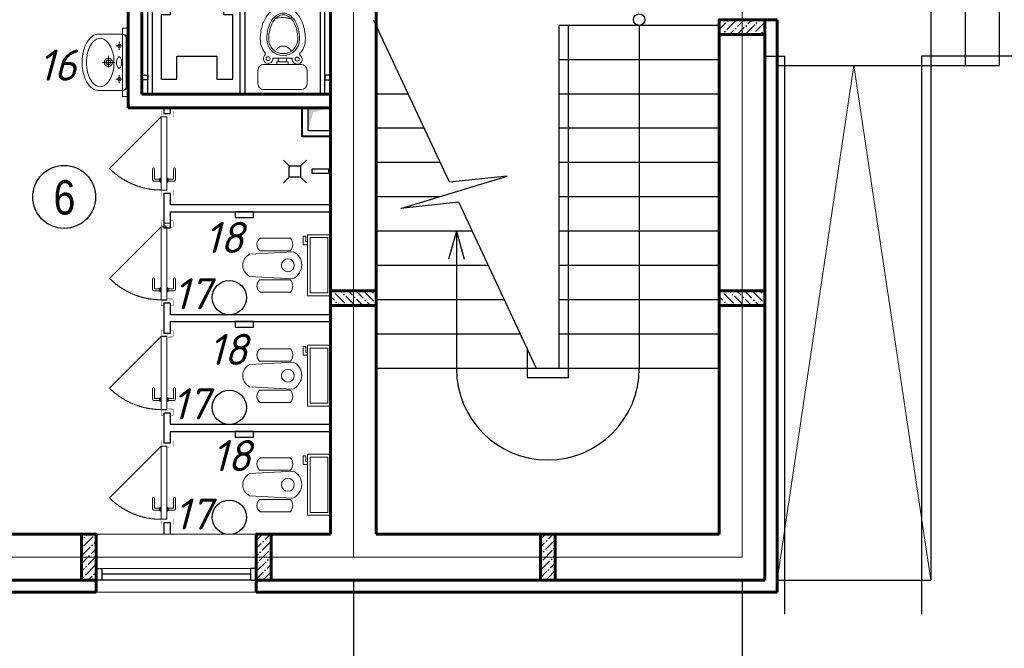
# Model space of a CAD drawing. Header units: millimetres. Extents: x -257011 to 237647566, y 2784933 to 6706507.
# Tile 202 of 256: x 9666544 to 9675157, y 5141052 to 5146549. Entities that reach past the tile are written whole.
import ezdxf

# ---------------------------------------------------------------- set-up
doc = ezdxf.new("R2010")
doc.units = ezdxf.units.MM
doc.header["$LTSCALE"] = 1000
doc.header["$PDMODE"] = 32
doc.header["$PDSIZE"] = 0.3
for name, pattern in [('ACAD_ISO02W100', [15, 12, -3]), ('ACAD_ISO10W100', [18, 12, -3, 0, -3]), ('Beruniy Xref$0$DASHED', [19.05, 12.7, -6.35]), ('штриховая', [0.75, 0.5, -0.25])]:
    doc.linetypes.add(name, pattern=pattern)
for name, color, linetype, lineweight in [('.', 7, 'Continuous', 15), ('expl', 234, 'Continuous', 13), ('Калонны', 20, 'Continuous', 25), ('Размеры', 251, 'Continuous', 18), ('сантехника', 252, 'Continuous', 0)]:
    doc.layers.add(name, color=color, linetype=linetype, lineweight=lineweight)
doc.layers.add('kcd_tx', color=7, linetype='Continuous')
doc.layers.add('АСО-Двери+Окна', color=7, linetype='Continuous', lineweight=20, true_color=0x0d21a0)
doc.layers.add('АСО-стены кирпич 380 мм', color=7, linetype='Continuous', lineweight=35, true_color=0x745739)
doc.styles.get("Standard").update_dxf_attribs({"font": 'ARIALN.TTF'})
doc.linetypes.add('FENCELINE1', pattern='A,6.35,-2.54,[133,ltypeshp.shx,S=2.54,R=0,X=-2.54,Y=0],-2.54,25.4', length=36.83)
doc.dimstyles.new('Санжар', dxfattribs={"dimtxt": 240, "dimasz": 200, "dimexe": 200, "dimexo": 200, "dimgap": 50, "dimtad": 1, "dimdec": 0, "dimtxsty": 'Standard', "dimblk": 'OBLIQUE', "dimcen": 2.5, "dimdle": 200, "dimclrd": 152, "dimclre": 152, "dimclrt": 152, "dimadec": 0, "dimazin": 0, "dimtfac": 1, "dimtdec": 0, "dimtmove": 0, "dimatfit": 3, "dimldrblk": 'OBLIQUE', "dimfxl": 0, "dimlwd": 0, "dimlwe": 0, "dimarcsym": 0})

# ---------------------------------------------------------------- blocks, each defined once
blk = doc.blocks.new('Раковина')
at = {"layer": 'сантехника'}
for p, q in [((-272.7, -142), (-272.7, 108.5)), ((272.7, 108.5), (272.7, -142)), ((49.5, 1.4), (-63, 1.4)), ((0, -61.3), (0, 61.3)), ((-161, -127), (-161, -69.9)), ((164.1, -127), (164.1, -69.9)), ((-239.8, -172), (0, -172)), ((-121.4, -104.1), (-200.6, -104.1)), ((239.8, -172), (0, -172)), ((203.6, -104.1), (124.5, -104.1)), ((0, -192), (-222.7, -192)), ((222.7, -192), (0, -192))]:
    blk.add_line(p, q, dxfattribs=at)
for centre, radius in [((0, 1.4), 39.9), ((0, 1.4), 22.4), ((-161, -104.1), 17.1), ((164.1, -104.1), 17.1)]:
    blk.add_circle(centre, radius, dxfattribs=at)
for centre, radius, start, end in [((-95.9, 39.7), 197.4, 119.66302, 143.97221), ((-39.1, -60), 312.1, 103.2739, 119.66302), ((-30.9, -59.3), 270.9, 103.2739, 119.66302), ((-1.8, -218.2), 474.6, 90, 103.2739), ((1.5, -196.6), 412, 90, 103.2739), ((-1.8, -218.2), 474.6, 89.78551, 90), ((1.8, -218.2), 474.6, 90, 90.21449), ((1.5, -196.6), 412, 76.7261, 90), ((1.8, -218.2), 474.6, 76.7261, 90), ((33.9, -59.3), 270.9, 60.33698, 76.7261), ((39.1, -60), 312.1, 60.33698, 76.7261), ((95.9, 39.7), 197.4, 36.02779, 60.33698), ((-181.5, 102), 91.5, 143.97221, 180), ((-181.5, 102), 91.5, 180, 184.11956), ((-154.5, 81.3), 79.4, 143.97221, 180), ((-80.1, 27.3), 171.3, 119.66302, 143.97221), ((83.2, 27.3), 171.3, 36.02779, 60.33698), ((157.6, 81.3), 79.4, 0, 36.02779), ((181.5, 102), 91.5, 0, 36.02779), ((181.5, 102), 91.5, 355.88044, 0), ((-154.5, 81.3), 79.4, 180, 216.02779), ((-80.1, 135.4), 171.3, 216.02779, 240.33698), ((83.2, 135.4), 171.3, 299.66302, 323.97221), ((157.6, 81.3), 79.4, 323.97221, 0), ((-30.9, 221.9), 270.9, 240.33698, 256.7261), ((1.5, 359.2), 412, 256.7261, 270), ((-43.2, -102.7), 11.5, 136.14298, 180), ((-22.1, -123.1), 40.8, 113.31982, 136.14298), ((-7.8, -156), 76.8, 100.12395, 113.31982), ((1.5, -208.6), 130.2, 90, 100.12395), ((1.5, 359.2), 412, 270, 283.2739), ((1.5, -208.6), 130.2, 79.87605, 90), ((10.9, -156), 76.8, 66.68018, 79.87605), ((25.2, -123.1), 40.8, 43.85702, 66.68018), ((46.3, -102.7), 11.5, 0, 43.85702), ((33.9, 221.9), 270.9, 283.2739, 299.66302), ((-235.8, -135.2), 37.1, 180, 270), ((-222.7, -142), 50, 180, 270), ((-43.2, -102.7), 11.5, 180, 223.85702), ((-22.1, -82.4), 40.8, 223.85702, 246.68018), ((-7.8, -49.4), 76.8, 246.68018, 259.87605), ((1.5, 3.2), 130.2, 259.87605, 270), ((1.5, 3.2), 130.2, 270, 280.12395), ((10.9, -49.4), 76.8, 280.12395, 293.31982), ((25.2, -82.4), 40.8, 293.31982, 316.14298), ((46.3, -102.7), 11.5, 316.14298, 0), ((222.7, -142), 50, 270, 0), ((235.8, -135.2), 37.1, 270, 0)]:
    blk.add_arc(centre, radius, start, end, dxfattribs=at)
blk = doc.blocks.new('42')
at = {"layer": 'сантехника', "lineweight": 15, "ltscale": 5}
for p, q in [((16810563.9, -7009132.9), (16810563.9, -7008802.9)), ((16810563.9, -7009132.9), (16810563.9, -7008802.9)), ((16810613.9, -7008752.9), (16810733.9, -7008752.9)), ((16810613.9, -7008752.9), (16810733.9, -7008752.9)), ((16810783.9, -7008802.9), (16810783.9, -7009132.9)), ((16810783.9, -7008802.9), (16810783.9, -7009132.9)), ((16810783.9, -7008918.1), (16810804.6, -7008918.1)), ((16810783.9, -7009017.7), (16810783.9, -7008918.1)), ((16810783.9, -7008918.1), (16810804.6, -7008918.1)), ((16810783.9, -7009017.7), (16810783.9, -7008918.1)), ((16810804.6, -7008918.1), (16810804.6, -7008930.3)), ((16810804.6, -7008918.1), (16810804.6, -7008930.3)), ((16810836.8, -7008930.3), (16810836.8, -7008883.1)), ((16810836.8, -7008930.3), (16810836.8, -7008883.1)), ((16810804.6, -7008930.3), (16810836.8, -7008930.3)), ((16810804.6, -7008930.3), (16810804.6, -7009002)), ((16810804.6, -7008930.3), (16810836.8, -7008930.3)), ((16810804.6, -7008930.3), (16810804.6, -7009002)), ((16810804.6, -7009002), (16810804.6, -7009017.7)), ((16810838.9, -7009002), (16810804.6, -7009002)), ((16810804.6, -7009002), (16810804.6, -7009017.7)), ((16810838.9, -7009002), (16810804.6, -7009002)), ((16810836.8, -7009002), (16810836.8, -7008930.3)), ((16810836.8, -7009002), (16810836.8, -7008930.3)), ((16810836.8, -7009053.1), (16810836.8, -7009002)), ((16810836.8, -7009053.1), (16810836.8, -7009002)), ((16810804.6, -7009017.7), (16810783.9, -7009017.7)), ((16810804.6, -7009017.7), (16810783.9, -7009017.7)), ((16810733.9, -7009182.9), (16810613.9, -7009182.9)), ((16810733.9, -7009182.9), (16810613.9, -7009182.9))]:
    blk.add_line(p, q, dxfattribs=at)
for centre, radius in [((16810833.5, -7008841.6), 16.8), ((16810833.5, -7008841.6), 16.8), ((16810829.9, -7009096.1), 17.7), ((16810829.9, -7009096.1), 17.7)]:
    blk.add_circle(centre, radius, dxfattribs=at)
for centre, radius, start, end in [((16810613.9, -7008802.9), 50, 90, 180), ((16810613.9, -7008802.9), 50, 90, 180), ((16810733.9, -7008802.9), 50, 0, 90), ((16810733.9, -7008802.9), 50, 0, 90), ((16810833.5, -7008841.6), 41.7, 46.35612, 274.52336), ((16810833.5, -7008841.6), 41.7, 46.35612, 274.52336), ((16811005, -7008974.1), 143.4, 90, 270), ((16811005, -7008974.1), 143.4, 90, 270), ((16810875.1, -7008804), 14.8, 210.13159, 329.86841), ((16810875.1, -7008804), 14.8, 210.13159, 329.86841), ((16811005, -7008970.5), 197.2, 90, 126.62756), ((16811005, -7008970.5), 197.2, 90, 126.62756), ((16811005, -7008970.5), 197.2, 90, 126.62756), ((16811005, -7008970.5), 197.2, 90, 126.62756), ((16811005, -7009191.7), 418.4, 74.15338, 90), ((16811005, -7009191.7), 418.4, 74.15338, 90), ((16811005, -7009191.7), 418.4, 74.15338, 90), ((16811005, -7009191.7), 418.4, 74.15338, 90), ((16811005, -7009191.8), 361.1, 75.39607, 90), ((16811005, -7009191.8), 361.1, 75.39607, 90), ((16811035.9, -7009082.9), 305.2, 55.5781, 74.15338), ((16811083.1, -7009014), 221.7, 31.15077, 55.5781), ((16811005, -7008974.1), 127.3, 90, 270), ((16811005, -7008974.1), 127.3, 90, 270), ((16810858.9, -7008981.6), 86.5, 26.34532, 50.08984), ((16810858.9, -7008981.6), 86.5, 26.34532, 50.08984), ((16811005, -7009199), 352.3, 76.03958, 90), ((16811005, -7009199), 352.3, 76.03958, 90), ((16811032.6, -7009088), 237.8, 59.02951, 76.03958), ((16811032.6, -7009088), 237.8, 59.02951, 76.03958), ((16811033, -7009084.4), 250.1, 57.82878, 75.39607), ((16811033, -7009084.4), 250.1, 57.82878, 75.39607), ((16811074.6, -7009017.9), 156.2, 34.61235, 59.02951), ((16811074.6, -7009017.9), 156.2, 34.61235, 59.02951), ((16811075.6, -7009016.6), 170.1, 33.36464, 57.82878), ((16811075.6, -7009016.6), 170.1, 33.36464, 57.82878), ((16810980.2, -7008972.3), 213, 339.99951, 18.48455), ((16810980.2, -7008972.3), 213, 339.99951, 18.48455), ((16811140.3, -7008974.1), 92.6, 0, 33.36464), ((16811140.3, -7008974.1), 92.6, 0, 33.36464), ((16811155.1, -7008970.5), 137.7, 0, 31.15077), ((16810858.9, -7008967.4), 86.5, 309.91016, 333.65468), ((16810858.9, -7008967.4), 86.5, 309.91016, 333.65468), ((16810873.2, -7008974.5), 70.5, 0, 26.34532), ((16810873.2, -7008974.5), 70.5, 0, 26.34532), ((16810873.2, -7008974.5), 70.5, 333.65468, 0), ((16810873.2, -7008974.5), 70.5, 333.65468, 0), ((16811138.2, -7008974.1), 78.9, 0, 34.61235), ((16811138.2, -7008974.1), 78.9, 0, 34.61235), ((16811138.2, -7008974.1), 78.9, 325.38765, 0), ((16811138.2, -7008974.1), 78.9, 325.38765, 0), ((16811140.3, -7008974.1), 92.6, 326.63536, 0), ((16811140.3, -7008974.1), 92.6, 326.63536, 0), ((16811155.1, -7008970.5), 137.7, 328.84923, 0), ((16810829.9, -7009096.1), 43.6, 80.82075, 316.57286), ((16810829.9, -7009096.1), 43.6, 80.82075, 316.57286), ((16810849.6, -7008956.3), 101, 299.23771, 309.91016), ((16810849.6, -7008956.3), 101, 299.23771, 309.91016), ((16811005, -7008749.1), 352.3, 270, 283.96042), ((16811005, -7008749.1), 352.3, 270, 283.96042), ((16811032.6, -7008860.1), 237.8, 283.96042, 300.97049), ((16811032.6, -7008860.1), 237.8, 283.96042, 300.97049), ((16811033, -7008863.7), 250.1, 284.60393, 302.17122), ((16811033, -7008863.7), 250.1, 284.60393, 302.17122), ((16811074.6, -7008930.2), 156.2, 300.97049, 325.38765), ((16811074.6, -7008930.2), 156.2, 300.97049, 325.38765), ((16811075.6, -7008931.5), 170.1, 302.17122, 326.63536), ((16811075.6, -7008931.5), 170.1, 302.17122, 326.63536), ((16811083.1, -7008927), 221.7, 304.4219, 328.84923), ((16811083.1, -7008927), 221.7, 304.4219, 328.84923), ((16810613.9, -7009132.9), 50, 180, 270), ((16810613.9, -7009132.9), 50, 180, 270), ((16810733.9, -7009132.9), 50, 270, 0), ((16810733.9, -7009132.9), 50, 270, 0), ((16810873.9, -7009130.9), 13.6, 20.6387, 159.3613), ((16810873.9, -7009130.9), 13.6, 20.6387, 159.3613), ((16811005, -7008970.5), 197.2, 233.37244, 270), ((16811005, -7008970.5), 197.2, 233.37244, 270), ((16811005, -7008756.3), 361.1, 270, 284.60393), ((16811005, -7008756.3), 361.1, 270, 284.60393), ((16811005, -7008749.3), 418.4, 270, 285.84662), ((16811005, -7008749.3), 418.4, 270, 285.84662), ((16811035.9, -7008858.1), 305.2, 285.84662, 304.4219), ((16811035.9, -7008858.1), 305.2, 285.84662, 304.4219)]:
    blk.add_arc(centre, radius, start, end, dxfattribs=at)
at = {"layer": 'сантехника', "lineweight": 5}
for centre, radius, start, end in [((16811035.9, -7009082.9), 305.2, 55.5781, 74.15338), ((16811083.1, -7009014), 221.7, 31.15077, 55.5781)]:
    blk.add_arc(centre, radius, start, end, dxfattribs=at)
blk = doc.blocks.new('*U1481')
at = {"color": 0, "linetype": 'Beruniy Xref$0$DASHED'}
blk.add_line((-193.5, 2.5), (-141.88, 54.12), dxfattribs=at)
at = {"color": 0}
for p, q in [((-131, 11.3), (-141.5, 11.3)), ((-197, 0), (-197, -6.86)), ((-141.5, 9.3), (-132, 9.3)), ((-132.5, 2.5), (-132.5, 3.5)), ((-132.5, 3.5), (-128.5, 3.5)), ((-128.5, 2.5), (-132.5, 2.5)), ((-132, 3.6), (-132, 3.5)), ((-131.5, 8.8), (-131.5, 4.1)), ((-129.5, 4.1), (-131.5, 4.1)), ((-129.5, 4.1), (-129.5, 9.8)), ((-129, 3.5), (-129, 3.6)), ((-128.5, 3.5), (-128.5, 2.5)), ((-117, 0), (-117, -6.86)), ((-141.5, -9.8), (-132, -9.8)), ((-132.5, -3), (-132.5, -4)), ((-132.5, -4), (-128.5, -4)), ((-132, -4.1), (-132, -4)), ((-131.5, -9.3), (-131.5, -4.6)), ((-129.5, -4.6), (-131.5, -4.6)), ((-129.5, -4.6), (-129.5, -10.3)), ((-129, -4), (-129, -4.1)), ((-128.5, -4), (-128.5, -3)), ((-131, -11.8), (-141.5, -11.8))]:
    blk.add_line(p, q, dxfattribs=at)
at = {"color": 0, "const_width": 0.2}
for points in [[(-199.5, 0), (-199.5, 2.5), (-194.5, 2.5), (-194.5, -4), (-192.5, -4), (-192.5, -8.5)], [(-114.5, 0), (-114.5, 2.5), (-119.5, 2.5), (-119.5, -4), (-121.5, -4), (-121.5, -8.5)], [(-193.5, -5), (-193.5, -9.36), (-199.5, -9.36), (-199.5, -6.86)], [(-120.5, -5), (-120.5, -9.36), (-114.5, -9.36), (-114.5, -6.86)]]:
    blk.add_lwpolyline(points, dxfattribs=at)
at = {"color": 0}
blk.add_lwpolyline([(-193.5, -3), (-193.5, 2.5), (-120.5, 2.5), (-120.5, -3), (-193.5, -3)], dxfattribs=at)
at = {"color": 0, "linetype": 'Beruniy Xref$0$DASHED'}
blk.add_arc((-193.5, 2.5), 73, 0, 45, dxfattribs=at)
at = {"color": 0}
for centre, radius, start, end in [((-141.5, 10.3), 1, 90, 270), ((-131, 9.8), 1.5, 0, 90), ((-132, 8.8), 0.5, 0, 90), ((-131.5, 3.6), 0.5, 90, 180), ((-129.5, 3.6), 0.5, 0, 90), ((-141.5, -10.8), 1, 90, 270), ((-131.5, -4.1), 0.5, 180, 270), ((-132, -9.3), 0.5, 270, 0), ((-129.5, -4.1), 0.5, 270, 0), ((-131, -10.3), 1.5, 270, 0)]:
    blk.add_arc(centre, radius, start, end, dxfattribs=at)
blk = doc.blocks.new('A$C261F7906')
at = {"layer": 'сантехника'}
for p, q in [((168.7, 60.2), (148.2, 441.9)), ((385.1, 439.1), (364.7, 60.2)), ((31.2, 151.7), (31.2, 417)), ((139.3, 146.3), (139.3, 417)), ((394.2, 146.3), (394.2, 417)), ((502.2, 151.7), (502.2, 417))]:
    blk.add_line(p, q, dxfattribs=at)
for points in [[(533.4, 768.4), (533.4, 565.2), (0, 565.2), (0, 768.4)], [(508.4, 743.4), (508.4, 590.2), (25, 590.2), (25, 743.4)]]:
    blk.add_lwpolyline(points, close=True, dxfattribs=at)
blk.add_lwpolyline([(88.9, 565.2), (88.9, 527.1), (12.7, 527.1), (12.7, 552.5), (63.5, 552.5), (63.5, 565.2)], dxfattribs=at)
blk.add_circle((266.7, 394.8), 56.3, dxfattribs=at)
for centre, radius, start, end in [((85.2, 355.2), 82.1, 48.78504, 131.14502), ((448.2, 355.2), 82.1, 48.85498, 131.21496), ((87.6, 195.9), 71.6, 218.08271, 316.17272), ((445.8, 195.9), 71.6, 223.82728, 321.91729)]:
    blk.add_arc(centre, radius, start, end, dxfattribs=at)
for centre, major_axis, ratio, start_param, end_param in [((268.1, 387.4), (-111.3, 70.6), 0.957892, 4.142259, 6.427427), ((266.7, 138), (0, 138), 0.859529, 2.169462, 4.113723)]:
    blk.add_ellipse(centre, major_axis=major_axis, ratio=ratio, start_param=start_param, end_param=end_param, dxfattribs=at)
blk = doc.blocks.new('_Oblique')
at = {"color": 0, "linetype": 'ByBlock', "lineweight": -2}
blk.add_line((-0.5, -0.5), (0.5, 0.5), dxfattribs=at)
blk = doc.blocks.new('*D1900')
at = {"layer": 'Defpoints', "color": 0, "lineweight": 50, "ltscale": 100, "transparency": 16777216}
for p in [(9663263.6, 5141849.2), (9669463.6, 5141849.2), (9663263.6, 5138947)]:
    blk.add_point(p, dxfattribs=at)
at = {"layer": 'kcd_tx', "color": 152, "ltscale": 100, "transparency": 16777216}
for p, q in [((9663263.6, 5141649.2), (9663263.6, 5138747)), ((9669463.6, 5141649.2), (9669463.6, 5138747)), ((9669663.6, 5138947), (9663063.6, 5138947))]:
    blk.add_line(p, q, dxfattribs=at)
at = {"layer": 'kcd_tx', "color": 152, "ltscale": 100, "transparency": 16777216, "xscale": 200, "yscale": 200, "zscale": 200, "rotation": 180}
blk.add_blockref('_Oblique', (9663263.6, 5138947), dxfattribs=at)
at = {"layer": 'kcd_tx', "color": 152, "ltscale": 100, "transparency": 16777216, "xscale": 200, "yscale": 200, "zscale": 200}
blk.add_blockref('_Oblique', (9669463.6, 5138947), dxfattribs=at)
at = {"layer": 'kcd_tx', "color": 152, "lineweight": 60, "ltscale": 100, "transparency": 16777216, "insert": (9666363.6, 5139119.6), "char_height": 240, "attachment_point": 5}
blk.add_mtext('6200', dxfattribs=at)
blk = doc.blocks.new('*D1901')
at = {"layer": 'Defpoints', "color": 0, "lineweight": 50, "ltscale": 100, "transparency": 16777216}
for p in [(9669463.6, 5141849.2), (9672863.6, 5141849.2), (9669463.6, 5138947)]:
    blk.add_point(p, dxfattribs=at)
at = {"layer": 'kcd_tx', "color": 152, "ltscale": 100, "transparency": 16777216}
for p, q in [((9669463.6, 5141649.2), (9669463.6, 5138747)), ((9672863.6, 5141649.2), (9672863.6, 5138747)), ((9673063.6, 5138947), (9669263.6, 5138947))]:
    blk.add_line(p, q, dxfattribs=at)
at = {"layer": 'kcd_tx', "color": 152, "ltscale": 100, "transparency": 16777216, "xscale": 200, "yscale": 200, "zscale": 200, "rotation": 180}
blk.add_blockref('_Oblique', (9669463.6, 5138947), dxfattribs=at)
at = {"layer": 'kcd_tx', "color": 152, "ltscale": 100, "transparency": 16777216, "xscale": 200, "yscale": 200, "zscale": 200}
blk.add_blockref('_Oblique', (9672863.6, 5138947), dxfattribs=at)
at = {"layer": 'kcd_tx', "color": 152, "lineweight": 60, "ltscale": 100, "transparency": 16777216, "insert": (9671163.6, 5139119.6), "char_height": 240, "attachment_point": 5}
blk.add_mtext('3400', dxfattribs=at)
blk = doc.blocks.new('*D1902')
at = {"layer": 'Defpoints', "color": 0, "lineweight": 50, "ltscale": 100, "transparency": 16777216}
for p in [(9653663.6, 5141849.2), (9672863.6, 5141849.2), (9653663.6, 5138353.3)]:
    blk.add_point(p, dxfattribs=at)
at = {"layer": 'kcd_tx', "color": 152, "ltscale": 100, "transparency": 16777216}
for p, q in [((9653663.6, 5141649.2), (9653663.6, 5138153.3)), ((9672863.6, 5141649.2), (9672863.6, 5138153.3)), ((9673063.6, 5138353.3), (9653463.6, 5138353.3))]:
    blk.add_line(p, q, dxfattribs=at)
at = {"layer": 'kcd_tx', "color": 152, "ltscale": 100, "transparency": 16777216, "xscale": 200, "yscale": 200, "zscale": 200, "rotation": 180}
blk.add_blockref('_Oblique', (9653663.6, 5138353.3), dxfattribs=at)
at = {"layer": 'kcd_tx', "color": 152, "ltscale": 100, "transparency": 16777216, "xscale": 200, "yscale": 200, "zscale": 200}
blk.add_blockref('_Oblique', (9672863.6, 5138353.3), dxfattribs=at)
at = {"layer": 'kcd_tx', "color": 152, "lineweight": 60, "ltscale": 100, "transparency": 16777216, "insert": (9663263.6, 5138525.8), "char_height": 240, "attachment_point": 5}
blk.add_mtext('19200', dxfattribs=at)

msp = doc.modelspace()

# ---------------------------------------------------------------- hatches: boundary and pattern name
at = {"layer": '.', "lineweight": 100, "ltscale": 100}
h = msp.add_hatch(color=251, dxfattribs=at)
h.dxf.hatch_style = 1
h.paths.add_polyline_path([(9669263.575, 5145779.213), (9669063.575, 5145779.213), (9669063.575, 5145579.213), (9669113.313, 5145740.458)])
at = {"ltscale": 100}
h = msp.add_hatch(dxfattribs=at)
h.set_pattern_fill('ANSI36', color=256, scale=15, angle=180, style=0)
h.set_pattern_definition([(225, (9729953.31, 6383221.143), (-25.2569703, -92.6088912), [119.0625, -23.8125, 0, -23.8125])])
h.paths.add_polyline_path([(9673063.575, 5146419.213), (9673063.575, 5146549.213), (9672663.575, 5146549.213), (9672663.575, 5146419.213)])
h = msp.add_hatch(dxfattribs=at)
h.set_pattern_fill('ANSI36', color=256, scale=15, angle=90, style=0)
h.set_pattern_definition([(135, (10400527.577, 5273151.475), (-92.6088912, 25.2569703), [119.0625, -23.8125, 0, -23.8125])])
h.paths.add_polyline_path([(9669663.575, 5144049.213), (9669663.575, 5144179.213), (9669263.575, 5144179.213), (9669263.575, 5144049.213)])
h = msp.add_hatch(dxfattribs=at)
h.set_pattern_fill('ANSI36', color=256, scale=15, angle=90, style=0)
h.set_pattern_definition([(135, (10403927.577, 5273151.475), (-92.6088912, 25.2569703), [119.0625, -23.8125, 0, -23.8125])])
h.paths.add_polyline_path([(9673063.575, 5144049.213), (9673063.575, 5144179.213), (9672663.575, 5144179.213), (9672663.575, 5144049.213)])
h = msp.add_hatch(dxfattribs=at)
h.set_pattern_fill('ANSI36', color=256, scale=15, style=0)
h.set_pattern_definition([(45, (9798285.837, 4424494.743), (25.2569703, 92.6088912), [119.0625, -23.8125, 0, -23.8125])])
h.paths.add_polyline_path([(9667083.575, 5141649.213), (9667213.575, 5141649.213), (9667213.575, 5142049.213), (9667083.575, 5142049.213)])
h = msp.add_hatch(dxfattribs=at)
h.set_pattern_fill('ANSI36', color=256, scale=15, style=0)
h.set_pattern_definition([(45, (9796515.837, 4424494.743), (25.2569703, 92.6088912), [119.0625, -23.8125, 0, -23.8125])])
h.paths.add_polyline_path([(9668613.575, 5141649.213), (9668743.575, 5141649.213), (9668743.575, 5142049.213), (9668613.575, 5142049.213)])
h = msp.add_hatch(dxfattribs=at)
h.set_pattern_fill('ANSI36', color=256, scale=15, style=0)
h.set_pattern_definition([(45, (9807270.837, 4413985.21), (25.2569703, 92.6088912), [119.0625, -23.8125, 0, -23.8125])])
h.paths.add_polyline_path([(9671228.575, 5142049.213), (9671098.575, 5142049.213), (9671098.575, 5141649.213), (9671228.575, 5141649.213)])

# ---------------------------------------------------------------- linework, layer by layer
at = {"color": 1, "linetype": 'ACAD_ISO10W100', "lineweight": 9, "ltscale": 100}
for p, q in [((9672863.575, 5157449.213), (9672863.575, 5141849.213)), ((9669463.575, 5148149.213), (9669463.575, 5141849.213)), ((9672863.575, 5141849.213), (9653663.575, 5141849.213))]:
    msp.add_line(p, q, dxfattribs=at)
at = {"lineweight": 60, "ltscale": 100}
for p, q in [((9669663.575, 5142049.213), (9669663.575, 5148349.213)), ((9667493.575, 5147949.213), (9667493.575, 5145779.213)), ((9667613.575, 5147949.213), (9667613.575, 5145899.213)), ((9669263.575, 5142049.213), (9669263.575, 5147949.213)), ((9672663.575, 5146549.213), (9672663.575, 5142049.213)), ((9667613.575, 5145899.213), (9669263.575, 5145899.213)), ((9667493.575, 5145779.213), (9669263.575, 5145779.213)), ((9667213.575, 5142049.213), (9667213.575, 5141649.213)), ((9668613.575, 5142049.213), (9668613.575, 5141649.213))]:
    msp.add_line(p, q, dxfattribs=at)
at = {"ltscale": 100}
for p, q in [((9670303.609, 5145127.711), (9669642.952, 5146543.405)), ((9672663.575, 5146499.213), (9671263.575, 5146499.213)), ((9671263.575, 5143499.213), (9671263.575, 5146499.213)), ((9672663.575, 5146199.213), (9671263.575, 5146199.213)), ((9673170.575, 5146149.213), (9674513.575, 5146149.213)), ((9674513.575, 5146149.213), (9675113.575, 5146149.213)), ((9669943.575, 5145899.213), (9669663.575, 5145899.213)), ((9672663.575, 5145899.213), (9671263.575, 5145899.213)), ((9670083.575, 5145599.213), (9669663.575, 5145599.213)), ((9672663.575, 5145599.213), (9671263.575, 5145599.213)), ((9670223.575, 5145299.213), (9669663.575, 5145299.213)), ((9672663.575, 5145299.213), (9671263.575, 5145299.213)), ((9669877.418, 5144899.292), (9670807.136, 5145181.869)), ((9670807.136, 5145181.869), (9670303.609, 5145127.711)), ((9670206.171, 5144999.213), (9669663.575, 5144999.213)), ((9672663.575, 5144999.213), (9671263.575, 5144999.213)), ((9670384.433, 5144954.517), (9669877.418, 5144899.292)), ((9671063.575, 5143499.213), (9670384.433, 5144954.517)), ((9670503.575, 5144699.213), (9669663.575, 5144699.213)), ((9672663.575, 5144699.213), (9671263.575, 5144699.213)), ((9670643.575, 5144399.213), (9669663.575, 5144399.213)), ((9672663.575, 5144399.213), (9671263.575, 5144399.213)), ((9670783.575, 5144099.213), (9669663.575, 5144099.213)), ((9672663.575, 5144099.213), (9671263.575, 5144099.213)), ((9670923.575, 5143799.213), (9669663.575, 5143799.213)), ((9672663.575, 5143799.213), (9671263.575, 5143799.213)), ((9672663.575, 5143499.213), (9669663.575, 5143499.213)), ((9673170.575, 5141649.213), (9674513.575, 5141649.213))]:
    msp.add_line(p, q, dxfattribs=at)
at = {"lineweight": 9, "ltscale": 100}
for p, q in [((9668613.575, 5142049.213), (9667213.575, 5142049.213)), ((9668613.575, 5141542.213), (9667213.575, 5141542.213))]:
    msp.add_line(p, q, dxfattribs=at)
at = {"color": 5, "lineweight": 0}
msp.add_line((9668563.575, 5141749.213), (9667263.575, 5141749.213), dxfattribs=at)
at = {"color": 5}
for p, q in [((9668563.575, 5141699.213), (9667263.575, 5141699.213)), ((9668563.575, 5141649.213), (9667263.575, 5141649.213))]:
    msp.add_line(p, q, dxfattribs=at)
at = {"color": 252, "lineweight": 60, "ltscale": 100}
for p, q in [((9667213.575, 5141649.213), (9667213.575, 5141542.213)), ((9668613.575, 5141649.213), (9668613.575, 5141542.213))]:
    msp.add_line(p, q, dxfattribs=at)
at = {"ltscale": 100}
for points in [[(9674513.575, 5148074.213), (9674513.575, 5146149.213)], [(9674813.575, 5148074.213), (9674813.575, 5146149.213)], [(9675113.575, 5148074.213), (9675113.575, 5146149.213)], [(9674513.575, 5146149.213), (9674513.575, 5141649.213)]]:
    msp.add_lwpolyline(points, dxfattribs=at)
at = {"linetype": 'штриховая', "ltscale": 7}
msp.add_lwpolyline([(9667919.176, 5147049.242), (9667919.176, 5146915.938), (9667859.473, 5146915.938), (9667859.473, 5146592.949), (9667779.891, 5146592.949), (9667779.891, 5146029.242), (9667919.176, 5146029.242), (9667919.176, 5146229.242), (9668269.176, 5146229.242), (9668269.176, 5146029.242), (9668408.46, 5146029.242), (9668408.46, 5146592.949), (9668328.878, 5146592.949), (9668328.878, 5146915.938), (9668269.176, 5146915.938), (9668269.176, 5147049.242)], close=True, dxfattribs=at)
for points in [[(9667663.575, 5145899.281), (9667663.684, 5146899.242), (9667703.684, 5146899.242), (9667703.575, 5145899.281)], [(9668472, 5145899.281), (9668472.109, 5146899.242), (9668512.109, 5146899.242), (9668512, 5145899.281)], [(9669213.575, 5145899.281), (9669213.466, 5146899.242), (9669173.466, 5146899.242), (9669173.575, 5145899.281)], [(9667613.575, 5146024.556), (9667613.575, 5146064.556), (9667663.575, 5146064.556), (9667663.575, 5146024.556)], [(9669263.575, 5146024.556), (9669263.575, 5146064.556), (9669213.575, 5146064.556), (9669213.575, 5146024.556)], [(9668901.627, 5145271.796), (9669001.627, 5145271.796), (9669001.627, 5145171.796), (9668901.627, 5145171.796)], [(9669247.779, 5145242.782), (9669100.488, 5145242.782), (9669100.488, 5145208.07), (9669247.779, 5145208.07)]]:
    msp.add_lwpolyline(points, close=True)
at = {"lineweight": 60, "ltscale": 100}
for points in [[(9673063.575, 5146549.213), (9672663.575, 5146549.213)], [(9673063.575, 5146549.213), (9673063.575, 5141649.213)], [(9667213.575, 5142049.213), (9665863.575, 5142049.213)], [(9669263.575, 5142049.213), (9668613.575, 5142049.213)], [(9672663.575, 5142049.213), (9669663.575, 5142049.213)], [(9667213.575, 5141649.213), (9665863.575, 5141649.213)], [(9673063.575, 5141649.213), (9668613.575, 5141649.213)]]:
    msp.add_lwpolyline(points, dxfattribs=at)
at = {"color": 252, "lineweight": 60, "ltscale": 100}
for points in [[(9673170.575, 5146549.213), (9673063.575, 5146549.213)], [(9673170.575, 5141542.213), (9673170.575, 5146549.213)], [(9667213.575, 5141542.213), (9665863.565, 5141542.213)], [(9673170.575, 5141542.213), (9668613.575, 5141542.213)]]:
    msp.add_lwpolyline(points, dxfattribs=at)
at = {"color": 32, "lineweight": 30, "ltscale": 100}
for points in [[(9673163.575, 5141549.213), (9673163.575, 5146549.213)], [(9667213.575, 5141549.213), (9665863.565, 5141549.213)], [(9673163.575, 5141549.213), (9668613.575, 5141549.213)]]:
    msp.add_lwpolyline(points, dxfattribs=at)
at = {"lineweight": 0, "ltscale": 100}
msp.add_lwpolyline([(9667493.575, 5145876.179), (9667443.575, 5145876.179), (9667443.575, 5146476.179), (9667493.575, 5146476.179)], close=True, dxfattribs=at)
at = {"color": 204, "linetype": 'FENCELINE1', "lineweight": 30, "ltscale": 20}
for points in [[(9670983.575, 5143670.641), (9670983.575, 5143419.213), (9671343.575, 5143419.213), (9671343.575, 5146499.213)], [(9673063.575, 5146229.213), (9673233.575, 5146229.213), (9673233.575, 5141349.213)], [(9675413.575, 5146229.213), (9674433.575, 5146229.213), (9674433.575, 5141349.213)]]:
    msp.add_lwpolyline(points, dxfattribs=at)
at = {"color": 251, "linetype": 'ACAD_ISO02W100', "lineweight": 0, "ltscale": 20}
msp.add_lwpolyline([(9674513.575, 5141649.213), (9673842.075, 5146149.213), (9673170.575, 5141649.213)], dxfattribs=at)
at = {"color": 116, "lineweight": 40, "ltscale": 100, "true_color": 0x136734}
msp.add_lwpolyline([(9669263.575, 5145529.213), (9669013.575, 5145529.213), (9669013.575, 5145779.213)], dxfattribs=at)
at = {"ltscale": 100}
for points in [[(9669263.575, 5145779.213), (9669063.575, 5145779.213), (9669063.575, 5145579.213), (9669263.575, 5145579.213)], [(9668428.848, 5144869.213), (9668428.848, 5144819.213), (9668588.848, 5144819.213), (9668588.848, 5144869.213)], [(9668428.848, 5143909.213), (9668428.848, 5143859.213), (9668588.848, 5143859.213), (9668588.848, 5143909.213)], [(9668428.848, 5142949.213), (9668428.848, 5142899.213), (9668588.848, 5142899.213), (9668588.848, 5142949.213)]]:
    msp.add_lwpolyline(points, close=True, dxfattribs=at)
for points in [[(9668851.627, 5145321.796), (9668901.627, 5145271.796)], [(9669051.627, 5145321.796), (9669001.627, 5145271.796)], [(9668851.627, 5145121.796), (9668901.627, 5145171.796)], [(9669051.627, 5145121.796), (9669001.627, 5145171.796)]]:
    msp.add_lwpolyline(points)
at = {"color": 5}
for points in [[(9667213.575, 5141749.213), (9667263.575, 5141749.213), (9667263.575, 5141649.213), (9667213.575, 5141649.213)], [(9668613.575, 5141749.213), (9668563.575, 5141749.213), (9668563.575, 5141649.213), (9668613.575, 5141649.213)]]:
    msp.add_lwpolyline(points, close=True, dxfattribs=at)
at = {"ltscale": 100}
for centre in [(9668377.239, 5144118.477), (9668377.239, 5143158.477), (9668377.239, 5142198.477)]:
    msp.add_circle(centre, 150, dxfattribs=at)
at = {"layer": 'expl', "lineweight": 30}
for p, q in [((9671963.575, 5146499.213), (9671963.575, 5143499.213)), ((9670363.575, 5144699.213), (9670296.403, 5144456.134)), ((9670363.575, 5144699.213), (9670430.746, 5144456.134)), ((9670363.575, 5144699.213), (9670363.575, 5143499.213))]:
    msp.add_line(p, q, dxfattribs=at)
for centre, radius in [((9671963.575, 5146549.213), 50), ((9666932.694, 5144999.213), 275.112)]:
    msp.add_circle(centre, radius, dxfattribs=at)
msp.add_arc((9671163.575, 5143499.213), 800, 180, 0, dxfattribs=at)
at = {"layer": 'АСО-стены кирпич 380 мм', "color": 5, "lineweight": 25}
for p, q in [((9667803.575, 5145779.213), (9667803.575, 5145729.213)), ((9667863.575, 5145729.213), (9667863.575, 5145779.213)), ((9667803.575, 5145729.213), (9667863.575, 5145729.213))]:
    msp.add_line(p, q, dxfattribs=at)
for points in [[(9667863.575, 5144929.213), (9667863.575, 5145029.213), (9667803.575, 5145029.213), (9667803.58, 5144729.265), (9667863.58, 5144729.265), (9667863.575, 5144869.213), (9669263.575, 5144869.213), (9669263.575, 5144929.213)], [(9667863.575, 5143969.213), (9667863.575, 5144069.213), (9667803.575, 5144069.213), (9667803.575, 5143809.213), (9667863.575, 5143809.213), (9667863.575, 5143909.213), (9669263.575, 5143909.213), (9669263.575, 5143969.213)], [(9667863.575, 5143009.213), (9667863.575, 5143109.213), (9667803.575, 5143109.213), (9667803.575, 5142849.213), (9667863.575, 5142849.213), (9667863.575, 5142949.213), (9669263.575, 5142949.213), (9669263.575, 5143009.213)]]:
    msp.add_lwpolyline(points, close=True, dxfattribs=at)
msp.add_lwpolyline([(9667863.575, 5142049.143), (9667863.575, 5142149.213), (9667803.575, 5142149.213), (9667803.575, 5142049.143)], dxfattribs=at)
at = {"layer": 'Размеры', "lineweight": 60, "ltscale": 5}
for points in [[(9673063.575, 5146549.213), (9673063.575, 5146419.213), (9672663.575, 5146419.213), (9672663.575, 5146549.213)], [(9669663.575, 5144179.213), (9669663.575, 5144049.213), (9669263.575, 5144049.213), (9669263.575, 5144179.213)], [(9673063.575, 5144179.213), (9673063.575, 5144049.213), (9672663.575, 5144049.213), (9672663.575, 5144179.213)], [(9667213.575, 5141649.213), (9667083.575, 5141649.213), (9667083.575, 5142049.213), (9667213.575, 5142049.213)], [(9668743.575, 5141649.213), (9668613.575, 5141649.213), (9668613.575, 5142049.213), (9668743.575, 5142049.213)], [(9671098.575, 5142049.213), (9671228.575, 5142049.213), (9671228.575, 5141649.213), (9671098.575, 5141649.213)]]:
    msp.add_lwpolyline(points, close=True, dxfattribs=at)

# ---------------------------------------------------------------- block references
at = {"rotation": 90.00000000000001}
msp.add_blockref('42', (2659875.043, -11664625.245), dxfattribs=at)
at = {"lineweight": 30, "rotation": 270}
for p in [(9668495.156, 5144668.657), (9668495.156, 5143703.062), (9668495.156, 5142748.657)]:
    msp.add_blockref('A$C261F7906', p, dxfattribs=at)
at = {"layer": 'АСО-Двери+Окна', "color": 19, "ltscale": 100, "xscale": -8.749999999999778, "yscale": 8.749999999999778, "zscale": 8.749999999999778, "rotation": 89.99999989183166}
for p in [(9667803.575, 5144005.463), (9667803.575, 5143045.463), (9667803.575, 5142085.463), (9667803.575, 5141125.463)]:
    msp.add_blockref('*U1481', p, dxfattribs=at)
at = {"layer": 'сантехника', "extrusion": (0, 0, -1), "xscale": 0.8990186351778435, "yscale": 0.8990186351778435, "zscale": -0.8990186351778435, "rotation": 270}
msp.add_blockref('Раковина', (-9667320.943, 5146176.179), dxfattribs=at)

# ---------------------------------------------------------------- texts
at = {"lineweight": 9, "insert": (9667030.599, 5144841.068), "char_height": 300, "width": 349.18984, "attachment_point": 9}
msp.add_mtext('6', dxfattribs=at)
at = {"layer": 'Калонны', "char_height": 271.656, "attachment_point": 9}
for s, insert in [('{\\fArial|b0|i0|c204|p34;\\C150; \\fISOCPEUR|b0|i1|c204|p34;\\C1;16}', (9667040.675, 5146016.159)), ('{\\fArial|b0|i0|c204|p34;\\C150; \\fISOCPEUR|b0|i1|c204|p34;\\C1;18}', (9668502.705, 5144509.167)), ('{\\fArial|b0|i0|c204|p34;\\C150; \\fISOCPEUR|b0|i1|c204|p34;\\C1;17}', (9668215.485, 5144016.628)), ('{\\fArial|b0|i0|c204|p34;\\C150; \\fISOCPEUR|b0|i1|c204|p34;\\C1;18}', (9668536.128, 5143529.976)), ('{\\fArial|b0|i0|c204|p34;\\C150; \\fISOCPEUR|b0|i1|c204|p34;\\C1;17}', (9668201.723, 5143053.271)), ('{\\fArial|b0|i0|c204|p34;\\C150; \\fISOCPEUR|b0|i1|c204|p34;\\C1;18}', (9668566.858, 5142601.176)), ('{\\fArial|b0|i0|c204|p34;\\C150; \\fISOCPEUR|b0|i1|c204|p34;\\C1;17}', (9668222.588, 5142089.744))]:
    msp.add_mtext(s, dxfattribs=dict(at, insert=insert))

# ---------------------------------------------------------------- dimensions: what is measured, and where the dimension line sits
at = {"layer": 'kcd_tx', "lineweight": 60, "ltscale": 100}
dim = msp.add_linear_dim(base=(9653663.575, 5138353.253), p1=(9672863.575, 5141849.213), p2=(9653663.575, 5141849.213), dimstyle='Санжар', override={"dimfxl": 1.25, "dimlwd": 65535, "dimlwe": 65535, "dimarcsym": 1}, dxfattribs=at)
dim.commit()
dim.dimension.update_dxf_attribs({"geometry": '*D1902', "text_midpoint": (9663263.575, 5138525.791)})
for base, p1, p2, picture, middle in [((9663263.575, 5138947.013), (9669463.575, 5141849.213), (9663263.575, 5141849.213), '*D1900', (9666363.575, 5139119.55)), ((9669463.575, 5138947.013), (9672863.575, 5141849.213), (9669463.575, 5141849.213), '*D1901', (9671163.575, 5139119.55))]:
    dim = msp.add_linear_dim(base=base, p1=p1, p2=p2, angle=180, dimstyle='Санжар', override={"dimfxl": 1.25, "dimlwd": 65535, "dimlwe": 65535, "dimarcsym": 1}, dxfattribs=at)
    dim.commit()
    dim.dimension.update_dxf_attribs({"geometry": picture, "text_midpoint": middle})

doc.saveas('drawing.dxf')
